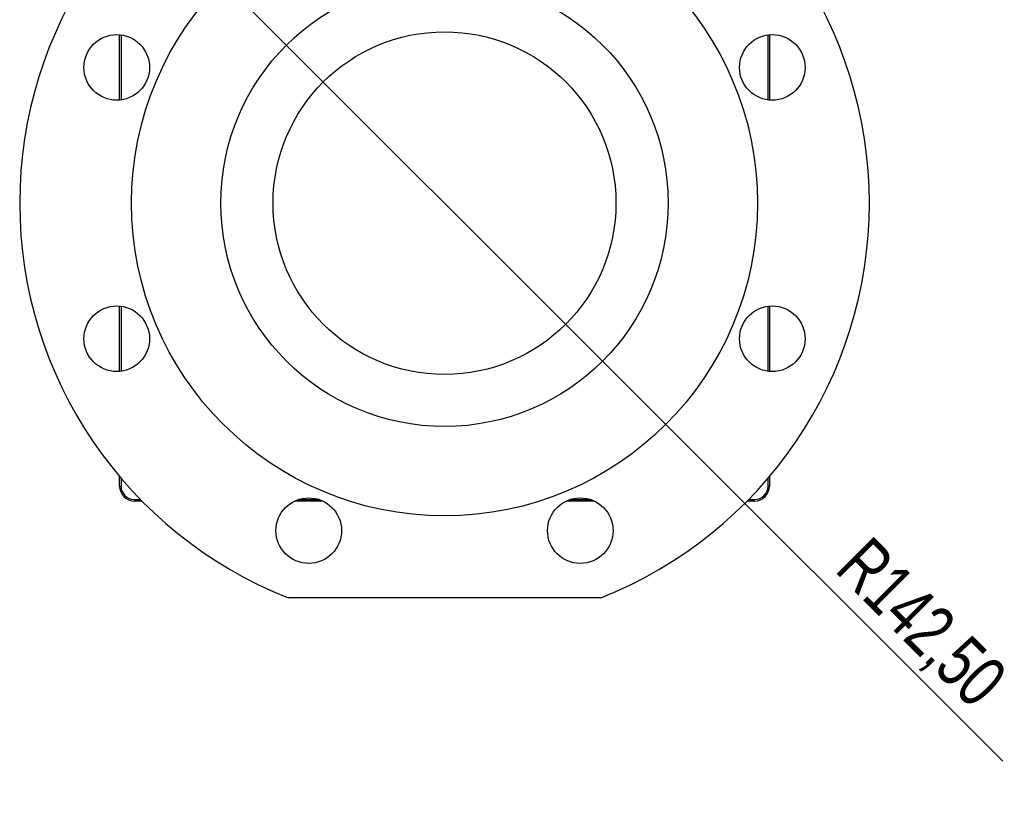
# Model space of a CAD drawing. Header units: millimetres. Extents: x 15 to 415, y 5 to 292.
# Tile 30 of 38: x 263 to 329, y 103 to 155. Entities that reach past the tile are written whole.
import ezdxf

# ---------------------------------------------------------------- set-up
doc = ezdxf.new("R2010")
doc.units = ezdxf.units.MM
doc.styles.add('SLDTEXTSTYLE0', font='TXT', dxfattribs={"width": 0.75})
doc.dimstyles.new('SLDDIMSTYLE2', dxfattribs={"dimtxt": 3.5, "dimasz": 3.556, "dimexe": 0, "dimexo": 0.0625, "dimgap": 0.875, "dimtad": 1, "dimlfac": 5, "dimrnd": 1e-09, "dimzin": 12, "dimdsep": 46, "dimtxsty": 'SLDTEXTSTYLE0', "dimblk1": 'CLOSED', "dimblk2": 'CLOSED', "dimsah": 1, "dimcen": 0, "dimadec": 0, "dimazin": 3, "dimtfac": 1, "dimtofl": 0, "dimtmove": 1, "dimatfit": 3, "dimldrblk": 'CLOSED', "dimfxl": 0, "dimfrac": 2, "dimtolj": 1, "dimtzin": 12, "dimarcsym": 0})

# ---------------------------------------------------------------- blocks, each defined once
blk = doc.blocks.new('_Closed')
at = {"color": 0, "linetype": 'ByBlock', "lineweight": -2}
for p, q in [((-1, 0.166667), (0, 0)), ((-1, 0.166667), (-1, -0.166667)), ((0, 0), (-1, -0.166667)), ((0, 0), (-1, 0))]:
    blk.add_line(p, q, dxfattribs=at)
blk = doc.blocks.new('_D_3')
at = {"color": 7, "linetype": 'Continuous', "lineweight": 18}
for q in [(266.892, 167.629), (328.983, 105.529)]:
    blk.add_line((271.382, 163.138), q, dxfattribs=at)
at = {"color": 7, "linetype": 'Continuous', "lineweight": 18, "xscale": 3.556, "yscale": 3.556, "rotation": 314.9962075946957}
blk.add_blockref('_Closed', (271.382, 163.138), dxfattribs=at)
at = {"color": 7, "linetype": 'Continuous', "lineweight": 18, "insert": (320.112, 120.781), "char_height": 3.5, "attachment_point": 1, "rotation": 315, "style": 'SLDTEXTSTYLE0'}
blk.add_mtext('R142,50', dxfattribs=at)

msp = doc.modelspace()

# ---------------------------------------------------------------- linework, layer by layer
at = {"color": 7, "linetype": 'Continuous', "lineweight": 25}
for p, q in [((269.7341, 149.9017), (269.7341, 154.2855)), ((313.3341, 154.2855), (313.3341, 149.9017)), ((269.7341, 131.6859), (269.7341, 136.0698)), ((313.3341, 136.0698), (313.3341, 131.6859)), ((269.7341, 123.9857), (269.7341, 124.6279)), ((313.3341, 124.6279), (313.3341, 123.9857)), ((269.7341, 123.9857), (269.8341, 123.9857)), ((313.2341, 123.9857), (313.3341, 123.9857)), ((270.7341, 123.0857), (270.7341, 122.9857)), ((271.2302, 122.9857), (270.7341, 122.9857)), ((283.3678, 122.9857), (281.4847, 122.9857)), ((301.5836, 122.9857), (299.7004, 122.9857)), ((312.3341, 122.9857), (311.8381, 122.9857)), ((312.3341, 122.9857), (312.3341, 123.0857)), ((302.0222, 116.4857), (281.046, 116.4857))]:
    msp.add_line(p, q, dxfattribs=at)
at = {"color": 8, "linetype": 'Continuous', "lineweight": 25}
for p, q in [((269.8341, 154.2746), (269.8341, 149.9126)), ((313.2341, 149.9126), (313.2341, 154.2746)), ((269.8341, 136.0589), (269.8341, 131.6968)), ((313.2341, 131.6968), (313.2341, 136.0589)), ((269.8341, 124.5098), (269.8341, 123.9857)), ((313.2341, 123.9857), (313.2341, 124.5098)), ((270.7341, 123.0857), (271.1322, 123.0857)), ((281.7343, 123.0857), (283.1183, 123.0857)), ((299.95, 123.0857), (301.334, 123.0857)), ((311.9361, 123.0857), (312.3341, 123.0857))]:
    msp.add_line(p, q, dxfattribs=at)
at = {"color": 7, "linetype": 'Continuous', "lineweight": 25}
for centre, radius in [((291.5341, 142.9857), 21), ((291.5341, 142.9857), 15), ((269.5458, 152.0936), 2.2), ((291.5341, 142.9857), 11.5), ((313.5225, 152.0936), 2.2), ((269.5458, 133.8779), 2.2), ((313.5225, 133.8779), 2.2), ((282.4263, 120.9974), 2.2), ((300.642, 120.9974), 2.2)]:
    msp.add_circle(centre, radius, dxfattribs=at)
for centre, radius, start, end in [((291.5341, 142.9857), 28.5, 111.592516, 248.407484), ((291.5341, 142.9857), 28.5, 291.592516, 68.407484), ((270.7341, 123.9857), 1, 180, 270), ((270.7341, 123.9857), 0.9, 180, 270), ((312.3341, 123.9857), 0.9, 270, 0), ((312.3341, 123.9857), 1, 270, 0)]:
    msp.add_arc(centre, radius, start, end, dxfattribs=at)

# ---------------------------------------------------------------- dimensions: what is measured, and where the dimension line sits
at = {"color": 7, "linetype": 'Continuous', "lineweight": 18}
dim = msp.add_radius_dim(center=(291.5341, 142.9857), mpoint=(271.3816, 163.1383), dimstyle='SLDDIMSTYLE2', dxfattribs=at)
dim.commit()
dim.dimension.update_dxf_attribs({"geometry": '_D_3', "text_midpoint": (323.0174, 111.5025), "dimtype": 164})

doc.saveas('drawing.dxf')
